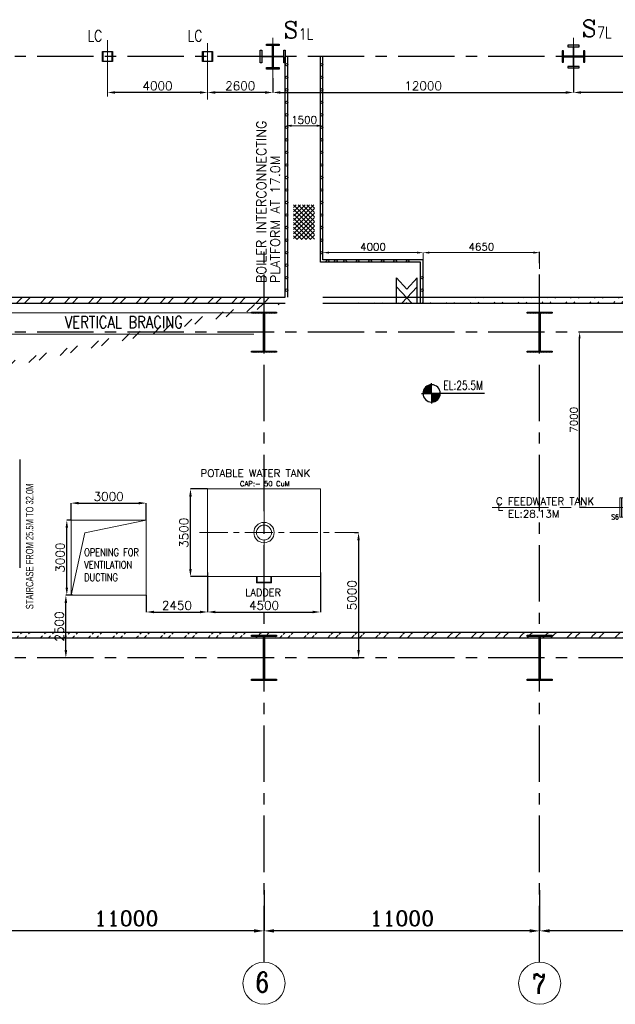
# Model space of a CAD drawing. Header units: inches. Extents: x 0 to 1544102, y -487208 to 23144100.
# Tile 38 of 256: x 73846 to 97615, y -206411 to -167109. Entities that reach past the tile are written whole.
import ezdxf

# ---------------------------------------------------------------- set-up
doc = ezdxf.new("R2010")
doc.units = ezdxf.units.IN
doc.header["$LTSCALE"] = 1800
doc.header["$MEASUREMENT"] = 0
for name, pattern in [('CENTER', [2, 1.25, -0.25, 0.25, -0.25]), ('DASHED', [0.75, 0.5, -0.25]), ('HIDDEN', [0.375, 0.25, -0.125]), ('HIDDEN2', [0.1875, 0.125, -0.0625])]:
    doc.linetypes.add(name, pattern=pattern)
doc.layers.get('0').update_dxf_attribs({"color": 253, "lineweight": 9})
for name, color, linetype in [('1_01_STEEL_TIER1', 7, 'Continuous'), ('BRACING', 1, 'HIDDEN'), ('COL', 1, 'Continuous'), ('GRID', 251, 'CENTER'), ('STEEL', 231, 'Continuous'), ('TEXT', 3, 'Continuous'), ('WALL', 6, 'Continuous')]:
    doc.layers.add(name, color=color, linetype=linetype)
for name, color, linetype, lineweight in [('CEN', 2, 'CENTER', 15), ('DIM', 4, 'Continuous', 18), ('EQUIP', 8, 'HIDDEN', 9)]:
    doc.layers.add(name, color=color, linetype=linetype, lineweight=lineweight)
doc.styles.add('C4', font='COMPLEX', dxfattribs={"width": 0.75, "height": 625})
doc.styles.add('COMPLEX', font='complex')
doc.styles.add('HTX11', font='O8111901')
doc.styles.add('ROMANC', font='ROMANC.SHX')
doc.styles.add('ROMANS', font='romans.shx')
doc.styles.add('S3', font='simplex.shx', dxfattribs={"width": 0.75, "height": 320})
doc.styles.add('SIMPLEX', font='SIMPLEX.SHX')
doc.styles.get("Standard").update_dxf_attribs({"font": 'arial.ttf'})
doc.linetypes.add('FENCELINE1', pattern='A,0.25,-0.1,[133,ltypeshp.shx,S=0.1,R=0,X=-0.1,Y=0],-0.1,1', length=1.45)
doc.dimstyles.new('K2', dxfattribs={"dimtxt": 600, "dimasz": 400, "dimexe": 200, "dimexo": 200, "dimgap": 200, "dimtad": 1, "dimdec": 0, "dimzin": 0, "dimdsep": 46, "dimtxsty": 'ROMANC', "dimcen": 0.09, "dimclrd": 256, "dimclrt": 4, "dimadec": 0, "dimazin": 0, "dimtfac": 1, "dimtdec": 0, "dimtofl": 0, "dimtmove": 1, "dimatfit": 3, "dimfxl": 0.18, "dimtolj": 1, "dimtzin": 0, "dimarcsym": 0})
doc.dimstyles.new('STANDARD1', dxfattribs={"dimtxt": 300, "dimasz": 250, "dimexe": 0, "dimexo": 0, "dimgap": 80, "dimtad": 1, "dimdec": 0, "dimzin": 0, "dimdsep": 46, "dimtxsty": 'ROMANS', "dimcen": 0, "dimclrd": 4, "dimclre": 4, "dimclrt": 7, "dimadec": 0, "dimazin": 0, "dimtfac": 0.09, "dimtdec": 0, "dimtix": 1, "dimtofl": 0, "dimtmove": 0, "dimatfit": 3, "dimfxl": 1, "dimtolj": 1, "dimtzin": 0, "dimarcsym": 0})
doc.dimstyles.new('USER175', dxfattribs={"dimscale": 175, "dimtxt": 2, "dimasz": 1.75, "dimexe": 0, "dimexo": 0, "dimgap": 0.5, "dimtad": 1, "dimdec": 0, "dimzin": 0, "dimdsep": 46, "dimtxsty": 'ROMANS', "dimcen": 0, "dimclrd": 4, "dimclre": 4, "dimclrt": 4, "dimadec": 0, "dimazin": 0, "dimtfac": 0.09, "dimtdec": 0, "dimtix": 1, "dimtofl": 0, "dimtmove": 0, "dimatfit": 3, "dimfxl": 1, "dimtolj": 1, "dimtzin": 0, "dimarcsym": 0})
pattern_1 = [(45, (-320647.8, -240592.44), (-477.2971, 477.2971), []), (45, (-320329.6, -240592.44), (-477.2971, 477.2971), [])]

# ---------------------------------------------------------------- blocks, each defined once
blk = doc.blocks.new('*D283')
at = {"layer": 'DIM', "color": 0, "lineweight": -2, "transparency": 16777216}
for p, q in [((94596, -201856), (94596, -203481)), ((105596, -203000), (105596, -203481))]:
    blk.add_line(p, q, dxfattribs=at)
at = {"layer": 'DIM', "lineweight": -2, "transparency": 16777216}
blk.add_line((105196, -203481), (94996, -203481), dxfattribs=at)
at = {"layer": 'DIM', "transparency": 16777216}
for points in [[(94996, -203415), (94996, -203548), (94596, -203481)], [(105196, -203415), (105196, -203548), (105596, -203481)]]:
    blk.add_solid(points, dxfattribs=at)
at = {"layer": 'DIM', "color": 4, "transparency": 16777216, "insert": (100096, -202981), "char_height": 600, "attachment_point": 5, "style": 'ROMANC'}
blk.add_mtext('\\A1;11000', dxfattribs=at)
blk = doc.blocks.new('*D284')
at = {"layer": 'DIM', "color": 0, "lineweight": -2, "transparency": 16777216}
for p, q in [((83596, -201856), (83596, -203481)), ((94596, -203000), (94596, -203481))]:
    blk.add_line(p, q, dxfattribs=at)
at = {"layer": 'DIM', "lineweight": -2, "transparency": 16777216}
blk.add_line((94196, -203481), (83996, -203481), dxfattribs=at)
at = {"layer": 'DIM', "transparency": 16777216}
for points in [[(83996, -203415), (83996, -203548), (83596, -203481)], [(94196, -203415), (94196, -203548), (94596, -203481)]]:
    blk.add_solid(points, dxfattribs=at)
at = {"layer": 'DIM', "color": 4, "transparency": 16777216, "insert": (89096, -202981), "char_height": 600, "attachment_point": 5, "style": 'ROMANC'}
blk.add_mtext('\\A1;11000', dxfattribs=at)
blk = doc.blocks.new('*D288')
at = {"layer": 'DIM', "color": 0, "lineweight": -2, "transparency": 16777216}
for p, q in [((72596, -201856), (72596, -203481)), ((83596, -203000), (83596, -203481))]:
    blk.add_line(p, q, dxfattribs=at)
at = {"layer": 'DIM', "lineweight": -2, "transparency": 16777216}
blk.add_line((83196, -203481), (72996, -203481), dxfattribs=at)
at = {"layer": 'DIM', "transparency": 16777216}
for points in [[(72996, -203415), (72996, -203548), (72596, -203481)], [(83196, -203415), (83196, -203548), (83596, -203481)]]:
    blk.add_solid(points, dxfattribs=at)
at = {"layer": 'DIM', "color": 4, "transparency": 16777216, "insert": (78096, -202981), "char_height": 600, "attachment_point": 5, "style": 'ROMANC'}
blk.add_mtext('\\A1;11000', dxfattribs=at)
blk = doc.blocks.new('C-ROW COLUMN')
at = {"layer": 'COL'}
h = blk.add_hatch(dxfattribs=at)
h.set_pattern_fill('ANSI31', color=256, scale=200, style=0)
h.set_pattern_definition([(45, (-1315.907, -6.545), (-17.6776695, 17.6776695), [])])
h.paths.add_polyline_path([(77950, 120865), (76960, 120865), (76960, 120820), (77950, 120820)])
h.paths.add_polyline_path([(77478, 120820), (77433, 120820), (77433, 119310), (77478, 119310)])
h.paths.add_polyline_path([(77950, 119310), (76960, 119310), (76960, 119265), (77950, 119265)])
at = {"layer": 'CEN'}
for p, q in [((77455, 119265), (77455, 120865)), ((77264, 120065), (77647, 120065))]:
    blk.add_line(p, q, dxfattribs=at)
at = {"layer": 'COL'}
for points in [[(76960, 120865), (77950, 120865), (77950, 120820), (76960, 120820)], [(77433, 120820), (77478, 120820), (77478, 119310), (77433, 119310)], [(76960, 119310), (77950, 119310), (77950, 119265), (76960, 119265)]]:
    blk.add_lwpolyline(points, close=True, dxfattribs=at)
blk = doc.blocks.new('B-ROW COLUMN')
at = {"layer": 'COL'}
h = blk.add_hatch(dxfattribs=at)
h.set_pattern_fill('ANSI31', color=256, scale=200, style=0)
h.set_pattern_definition([(45, (155648.048, 63141.767), (-17.67767, 17.67767), [])])
h.paths.add_polyline_path([(171095, 85178), (172085, 85178), (172085, 85128), (171095, 85128)])
h.paths.add_polyline_path([(171574, 86878), (171606, 86878), (171606, 85178), (171574, 85178)])
h.paths.add_polyline_path([(171095, 86928), (172085, 86928), (172085, 86878), (171095, 86878)])
blk.add_line((171590, 85128), (171590, 86928))
at = {"layer": 'CEN'}
for p, q in [((171590, 85128), (171590, 86928)), ((171399, 86028), (171782, 86028))]:
    blk.add_line(p, q, dxfattribs=at)
at = {"layer": 'COL'}
for points in [[(171095, 86928), (172085, 86928), (172085, 86878), (171095, 86878)], [(171574, 86878), (171606, 86878), (171606, 85178), (171574, 85178)], [(171095, 85178), (172085, 85178), (172085, 85128), (171095, 85128)]]:
    blk.add_lwpolyline(points, close=True, dxfattribs=at)
blk = doc.blocks.new('*D522')
at = {"layer": 'DIM', "color": 4, "lineweight": -2, "transparency": 16777216}
for p, q in [((96706, -179581), (96191, -179581)), ((96191, -186331), (96191, -179831)), ((96447, -186581), (96191, -186581))]:
    blk.add_line(p, q, dxfattribs=at)
at = {"layer": 'DIM', "color": 4, "transparency": 16777216}
for points in [[(96149, -179831), (96232, -179831), (96191, -179581)], [(96149, -186331), (96232, -186331), (96191, -186581)]]:
    blk.add_solid(points, dxfattribs=at)
at = {"layer": 'DIM', "color": 7, "transparency": 16777216, "insert": (95961, -183081), "char_height": 300, "attachment_point": 5, "rotation": 90, "style": 'ROMANS'}
blk.add_mtext('\\A1;7000', dxfattribs=at)
blk = doc.blocks.new('*X15')
at = {"color": 0}
for p, q in [((36102, 29300), (36330, 29300)), ((36115, 29325), (36330, 29325)), ((36132, 29350), (36330, 29350)), ((36154, 29375), (36330, 29375)), ((36183, 29400), (36330, 29400)), ((36226, 29425), (36330, 29425)), ((36080, 29200), (36330, 29200)), ((36081, 29225), (36330, 29225)), ((36085, 29250), (36330, 29250)), ((36092, 29275), (36330, 29275))]:
    blk.add_line(p, q, dxfattribs=at)
blk = doc.blocks.new('LL')
for p, q in [((-711, 0), (-711, 423)), ((-1136, 0), (-711, 0)), ((1493, 0), (-711, 0)), ((-711, 0), (-711, -418))]:
    blk.add_line(p, q)
for start, end in [(90, 180), (180, 270), (0, 90), (270, 0)]:
    blk.add_arc((-711, 0), 360, start, end)
at = {"xscale": 1.439999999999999, "yscale": 1.439999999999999, "zscale": 1.439999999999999}
blk.add_blockref('*X15', (-53026, -42044), dxfattribs=at)
at = {"xscale": 1.439999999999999, "yscale": 1.439999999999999, "zscale": 1.439999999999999, "rotation": 180}
blk.add_blockref('*X15', (51604, 42044), dxfattribs=at)
at = {"flags": 4}
blk.add_attdef('LEVEL', (-222, 154), '', height=432, dxfattribs=at)
blk = doc.blocks.new('*D27')
at = {"layer": 'DIM', "color": 4, "lineweight": -2, "transparency": 16777216}
for p, q in [((-1100, 6979), (-1100, 7079)), ((150, 7079), (-850, 7079)), ((400, 6979), (400, 7079))]:
    blk.add_line(p, q, dxfattribs=at)
at = {"layer": 'DIM', "color": 4, "transparency": 16777216}
for points in [[(-850, 7121), (-850, 7037), (-1100, 7079)], [(150, 7121), (150, 7037), (400, 7079)]]:
    blk.add_solid(points, dxfattribs=at)
at = {"layer": 'DIM', "color": 4, "transparency": 16777216, "insert": (-350, 7309), "char_height": 300, "attachment_point": 5, "style": 'ROMANS'}
blk.add_mtext('\\A1;1500', dxfattribs=at)
blk = doc.blocks.new('*D28')
at = {"layer": 'DIM', "color": 4, "lineweight": -2, "transparency": 16777216}
for p, q in [((400, 1828), (400, 2014)), ((650, 2014), (4150, 2014)), ((4400, 1730), (4400, 2014))]:
    blk.add_line(p, q, dxfattribs=at)
at = {"layer": 'DIM', "color": 4, "transparency": 16777216}
for points in [[(650, 2056), (650, 1973), (400, 2014)], [(4150, 2056), (4150, 1973), (4400, 2014)]]:
    blk.add_solid(points, dxfattribs=at)
at = {"layer": 'DIM', "color": 4, "transparency": 16777216, "insert": (2400, 2244), "char_height": 300, "attachment_point": 5, "style": 'ROMANS'}
blk.add_mtext('\\A1;4000', dxfattribs=at)
blk = doc.blocks.new('*D26')
at = {"layer": 'DIM', "color": 4, "lineweight": -2, "transparency": 16777216}
for p, q in [((4400, 1330), (4400, 2014)), ((4650, 2014), (8800, 2014)), ((9050, 1365), (9050, 2014))]:
    blk.add_line(p, q, dxfattribs=at)
at = {"layer": 'DIM', "color": 4, "transparency": 16777216}
for points in [[(4650, 2056), (4650, 1973), (4400, 2014)], [(8800, 2056), (8800, 1973), (9050, 2014)]]:
    blk.add_solid(points, dxfattribs=at)
at = {"layer": 'DIM', "color": 4, "transparency": 16777216, "insert": (6725, 2244), "char_height": 300, "attachment_point": 5, "style": 'ROMANS'}
blk.add_mtext('\\A1;4650', dxfattribs=at)
blk = doc.blocks.new('*D353')
at = {"layer": 'DIM', "color": 4, "lineweight": -2, "transparency": 16777216}
blk.add_line((83640, -170014), (81652, -170014), dxfattribs=at)
at = {"layer": 'DIM', "color": 4, "transparency": 16777216}
for points in [[(81652, -169963), (81652, -170065), (81346, -170014)], [(83640, -169963), (83640, -170065), (83946, -170014)]]:
    blk.add_solid(points, dxfattribs=at)
at = {"layer": 'DIM', "color": 4, "transparency": 16777216, "insert": (82646, -169752), "char_height": 350, "attachment_point": 5, "style": 'ROMANS'}
blk.add_mtext('\\A1;2600', dxfattribs=at)
blk = doc.blocks.new('*D354')
at = {"layer": 'DIM', "color": 4, "lineweight": -2, "transparency": 16777216}
blk.add_line((81040, -170014), (77652, -170014), dxfattribs=at)
at = {"layer": 'DIM', "color": 4, "transparency": 16777216}
for points in [[(77652, -169963), (77652, -170065), (77346, -170014)], [(81040, -169963), (81040, -170065), (81346, -170014)]]:
    blk.add_solid(points, dxfattribs=at)
at = {"layer": 'DIM', "color": 4, "transparency": 16777216, "insert": (79346, -169752), "char_height": 350, "attachment_point": 5, "style": 'ROMANS'}
blk.add_mtext('\\A1;4000', dxfattribs=at)
blk = doc.blocks.new('*D356')
at = {"layer": 'DIM', "color": 4, "lineweight": -2, "transparency": 16777216}
for p, q in [((95946, -168496), (95946, -170014)), ((105746, -169264), (105746, -170014)), ((105440, -170014), (96252, -170014))]:
    blk.add_line(p, q, dxfattribs=at)
at = {"layer": 'DIM', "color": 4, "transparency": 16777216}
for points in [[(96252, -169963), (96252, -170065), (95946, -170014)], [(105440, -169963), (105440, -170065), (105746, -170014)]]:
    blk.add_solid(points, dxfattribs=at)
at = {"layer": 'DIM', "color": 4, "transparency": 16777216, "insert": (100846, -169752), "char_height": 350, "attachment_point": 5, "style": 'ROMANS'}
blk.add_mtext('\\A1;9800', dxfattribs=at)
blk = doc.blocks.new('*D357')
at = {"layer": 'DIM', "color": 4, "lineweight": -2, "transparency": 16777216}
for p, q in [((95946, -168496), (95946, -170014)), ((83946, -169437), (83946, -170014)), ((84252, -170014), (95640, -170014))]:
    blk.add_line(p, q, dxfattribs=at)
at = {"layer": 'DIM', "color": 4, "transparency": 16777216}
for points in [[(84252, -169963), (84252, -170065), (83946, -170014)], [(95640, -169963), (95640, -170065), (95946, -170014)]]:
    blk.add_solid(points, dxfattribs=at)
at = {"layer": 'DIM', "color": 4, "transparency": 16777216, "insert": (89946, -169752), "char_height": 350, "attachment_point": 5, "style": 'ROMANS'}
blk.add_mtext('\\A1;12000', dxfattribs=at)
blk = doc.blocks.new('*D534')
at = {"layer": 'DIM', "color": 4, "lineweight": -2, "transparency": 16777216}
for p, q in [((87202, -187581), (87369, -187581)), ((87369, -187888), (87369, -192275)), ((87111, -192581), (87369, -192581))]:
    blk.add_line(p, q, dxfattribs=at)
at = {"layer": 'DIM', "color": 4, "transparency": 16777216}
for points in [[(87318, -187888), (87420, -187888), (87369, -187581)], [(87318, -192275), (87420, -192275), (87369, -192581)]]:
    blk.add_solid(points, dxfattribs=at)
at = {"layer": 'DIM', "color": 4, "transparency": 16777216, "insert": (87106, -190081), "char_height": 350, "attachment_point": 5, "rotation": 90, "style": 'ROMANS'}
blk.add_mtext('\\A1;5000', dxfattribs=at)
blk = doc.blocks.new('*D535')
at = {"layer": 'DIM', "color": 4, "lineweight": -2, "transparency": 16777216}
for p, q in [((81346, -185841), (80661, -185841)), ((80661, -189035), (80661, -186148)), ((81346, -189341), (80661, -189341))]:
    blk.add_line(p, q, dxfattribs=at)
at = {"layer": 'DIM', "color": 4, "transparency": 16777216}
for points in [[(80609, -186148), (80712, -186148), (80661, -185841)], [(80609, -189035), (80712, -189035), (80661, -189341)]]:
    blk.add_solid(points, dxfattribs=at)
at = {"layer": 'DIM', "color": 4, "transparency": 16777216, "insert": (80398, -187591), "char_height": 350, "attachment_point": 5, "rotation": 90, "style": 'ROMANS'}
blk.add_mtext('\\A1;3500', dxfattribs=at)
blk = doc.blocks.new('*D536')
at = {"layer": 'DIM', "color": 4, "lineweight": -2, "transparency": 16777216}
for p, q in [((81346, -189177), (81346, -190752)), ((85846, -189177), (85846, -190752)), ((81652, -190752), (85540, -190752))]:
    blk.add_line(p, q, dxfattribs=at)
at = {"layer": 'DIM', "color": 4, "transparency": 16777216}
for points in [[(81652, -190701), (81652, -190803), (81346, -190752)], [(85540, -190701), (85540, -190803), (85846, -190752)]]:
    blk.add_solid(points, dxfattribs=at)
at = {"layer": 'DIM', "color": 4, "transparency": 16777216, "insert": (83596, -190489), "char_height": 350, "attachment_point": 5, "style": 'ROMANS'}
blk.add_mtext('\\A1;4500', dxfattribs=at)
blk = doc.blocks.new('*D541')
at = {"layer": 'DIM', "color": 4, "lineweight": -2, "transparency": 16777216}
for p, q in [((75896, -187081), (75896, -186405)), ((76202, -186405), (78590, -186405)), ((78896, -187081), (78896, -186405))]:
    blk.add_line(p, q, dxfattribs=at)
at = {"layer": 'DIM', "color": 4, "transparency": 16777216}
for points in [[(76202, -186354), (76202, -186456), (75896, -186405)], [(78590, -186354), (78590, -186456), (78896, -186405)]]:
    blk.add_solid(points, dxfattribs=at)
at = {"layer": 'DIM', "color": 4, "transparency": 16777216, "insert": (77396, -186143), "char_height": 350, "attachment_point": 5, "style": 'ROMANS'}
blk.add_mtext('\\A1;3000', dxfattribs=at)
blk = doc.blocks.new('*D542')
at = {"layer": 'DIM', "color": 4, "lineweight": -2, "transparency": 16777216}
for p, q in [((75896, -187081), (75726, -187081)), ((75726, -189775), (75726, -187387)), ((75896, -190081), (75726, -190081))]:
    blk.add_line(p, q, dxfattribs=at)
at = {"layer": 'DIM', "color": 4, "transparency": 16777216}
for points in [[(75675, -187387), (75777, -187387), (75726, -187081)], [(75675, -189775), (75777, -189775), (75726, -190081)]]:
    blk.add_solid(points, dxfattribs=at)
at = {"layer": 'DIM', "color": 4, "transparency": 16777216, "insert": (75464, -188581), "char_height": 350, "attachment_point": 5, "rotation": 90, "style": 'ROMANS'}
blk.add_mtext('\\A1;3000', dxfattribs=at)
blk = doc.blocks.new('*D543')
at = {"layer": 'DIM', "color": 4, "lineweight": -2, "transparency": 16777216}
for p, q in [((75968, -190081), (75689, -190081)), ((75689, -192275), (75689, -190387)), ((75968, -192581), (75689, -192581))]:
    blk.add_line(p, q, dxfattribs=at)
at = {"layer": 'DIM', "color": 4, "transparency": 16777216}
for points in [[(75638, -190387), (75740, -190387), (75689, -190081)], [(75638, -192275), (75740, -192275), (75689, -192581)]]:
    blk.add_solid(points, dxfattribs=at)
at = {"layer": 'DIM', "color": 4, "transparency": 16777216, "insert": (75427, -191331), "char_height": 350, "attachment_point": 5, "rotation": 90, "style": 'ROMANS'}
blk.add_mtext('\\A1;2500', dxfattribs=at)
blk = doc.blocks.new('*D394')
at = {"layer": 'DIM', "color": 4, "lineweight": -2, "transparency": 16777216}
for p, q in [((78896, -190081), (78896, -190752)), ((81346, -190090), (81346, -190752)), ((79202, -190752), (81040, -190752))]:
    blk.add_line(p, q, dxfattribs=at)
at = {"layer": 'DIM', "color": 4, "transparency": 16777216}
for points in [[(79202, -190701), (79202, -190803), (78896, -190752)], [(81040, -190701), (81040, -190803), (81346, -190752)]]:
    blk.add_solid(points, dxfattribs=at)
at = {"layer": 'DIM', "color": 4, "transparency": 16777216, "insert": (80121, -190489), "char_height": 350, "attachment_point": 5, "style": 'ROMANS'}
blk.add_mtext('\\A1;2450', dxfattribs=at)
blk = doc.blocks.new('DEAERATOR')
at = {"layer": 'WALL'}
h = blk.add_hatch(dxfattribs=at)
h.set_pattern_fill('ANSI31', color=8, scale=500, angle=180, style=0)
h.set_pattern_definition([(225, (-436743.775, -43527.626), (44.194174, -44.194174), [])])
h.paths.add_polyline_path([(-5735, 2643), (-6115, 2643), (-6115, 2293), (-5735, 2293)])
h.paths.add_polyline_path([(-5843, 2343), (-6007, 2343), (-6007, 2593), (-5843, 2593)], flags=16)
h = blk.add_hatch(dxfattribs=at)
h.set_pattern_fill('ANSI31', color=8, scale=500, angle=180, style=0)
h.set_pattern_definition([(225, (-431118.775, -43527.626), (44.194174, -44.194174), [])])
h.paths.add_polyline_path([(-110, 2643), (-490, 2643), (-490, 2293), (-110, 2293)])
h.paths.add_polyline_path([(-218, 2343), (-382, 2343), (-382, 2593), (-218, 2593)], flags=16)
h = blk.add_hatch(dxfattribs=at)
h.set_pattern_fill('ANSI31', color=8, scale=500, angle=180, style=0)
h.set_pattern_definition([(225, (-425653.775, -43527.626), (44.194174, -44.194174), [])])
h.paths.add_polyline_path([(5355, 2643), (4975, 2643), (4975, 2293), (5355, 2293)])
h.paths.add_polyline_path([(5247, 2343), (5083, 2343), (5083, 2593), (5247, 2593)], flags=16)
for p, q in [((3338, 1750), (3338, 1532)), ((3662, 1750), (3338, 1750)), ((3500, 1854), (3500, 1329)), ((3662, 1750), (3662, 1532))]:
    blk.add_line(p, q)
for centre, radius in [((-16500, 0), 136), ((-16500, 0), 124), ((-16100, 0), 121), ((-16100, 0), 84), ((-15100, 0), 136), ((-15100, 0), 124), ((-14300, 0), 136), ((-14300, 0), 124), ((-13500, 0), 121), ((-13500, 0), 84), ((-12500, 0), 121), ((-12500, 0), 84), ((-4900, 0), 121), ((-4900, 0), 84), ((-1500, 0), 203), ((-1500, 0), 189), ((1500, 0), 203), ((1500, 0), 189), ((4900, 0), 121), ((4900, 0), 84), ((12500, 0), 121), ((12500, 0), 84), ((13500, 0), 121), ((13500, 0), 84), ((15000, 0), 136), ((15000, 0), 124), ((15500, 0), 121), ((15500, 0), 84)]:
    blk.add_circle(centre, radius)
at = {"linetype": 'HIDDEN2'}
for centre, radius in [((-16200, 0), 280), ((-16200, 0), 266), ((-11550, 0), 280), ((-11550, 0), 266), ((1050, 0), 280), ((1050, 0), 266)]:
    blk.add_circle(centre, radius, dxfattribs=at)
at = {"linetype": 'HIDDEN2', "ltscale": 0.5}
for radius in [162, 149]:
    blk.add_circle((-3700, 0), radius, dxfattribs=at)
at = {"layer": 'CEN'}
for p, q in [((0, 2558), (0, -2511)), ((5693, 820), (6298, 820)), ((18482, 500), (17496, 500)), ((-23396, 0), (18548, 0)), ((18130, -500), (17629, -500)), ((5693, -820), (6298, -820))]:
    blk.add_line(p, q, dxfattribs=at)
at = {"layer": 'COL', "linetype": 'DASHED'}
for p, q in [((-7257, 3981), (-7257, 3531)), ((-6007, 3981), (-6007, 3531)), ((-7497, 3756), (-7017, 3756)), ((-6247, 3756), (-5767, 3756)), ((-7497, 2468), (-7017, 2468)), ((-7257, 2693), (-7257, 2243)), ((-7497, -2336), (-7017, -2336)), ((-7257, -2111), (-7257, -2561))]:
    blk.add_line(p, q, dxfattribs=at)
at = {"layer": 'COL'}
for p, q in [((-10400, -2400), (-10600, -2600)), ((-10600, -2400), (-10400, -2600)), ((100, -2400), (-100, -2600)), ((-100, -2400), (100, -2600))]:
    blk.add_line(p, q, dxfattribs=at)
at = {"layer": 'COL', "linetype": 'DASHED'}
for points in [[(-7067, 3581), (-7447, 3581), (-7447, 3931), (-7067, 3931)], [(-5817, 3581), (-6197, 3581), (-6197, 3931), (-5817, 3931)], [(-7175, 3631), (-7339, 3631), (-7339, 3881), (-7175, 3881)], [(-5925, 3631), (-6089, 3631), (-6089, 3881), (-5925, 3881)], [(-3462, 3641), (-3692, 3641), (-3692, 3871), (-3462, 3871)], [(-2587, 3641), (-2817, 3641), (-2817, 3871), (-2587, 3871)], [(835, 3641), (605, 3641), (605, 3871), (835, 3871)], [(-7067, 2293), (-7447, 2293), (-7447, 2643), (-7067, 2643)], [(-7175, 2343), (-7339, 2343), (-7339, 2593), (-7175, 2593)], [(-5735, 2293), (-6115, 2293), (-6115, 2643), (-5735, 2643)], [(-5843, 2343), (-6007, 2343), (-6007, 2593), (-5843, 2593)], [(-3462, 2441), (-3692, 2441), (-3692, 2671), (-3462, 2671)], [(-2587, 2441), (-2817, 2441), (-2817, 2671), (-2587, 2671)], [(-110, 2293), (-490, 2293), (-490, 2643), (-110, 2643)], [(-218, 2343), (-382, 2343), (-382, 2593), (-218, 2593)], [(835, 2441), (605, 2441), (605, 2671), (835, 2671)], [(5355, 2293), (4975, 2293), (4975, 2643), (5355, 2643)], [(5247, 2343), (5083, 2343), (5083, 2593), (5247, 2593)], [(-7067, -2511), (-7447, -2511), (-7447, -2161), (-7067, -2161)], [(-7175, -2461), (-7339, -2461), (-7339, -2211), (-7175, -2211)]]:
    blk.add_lwpolyline(points, close=True, dxfattribs=at)
at = {"layer": 'COL', "const_width": 10}
for points in [[(-10600, -2600), (-10400, -2600), (-10400, -2400), (-10600, -2400)], [(-100, -2600), (100, -2600), (100, -2400), (-100, -2400)]]:
    blk.add_lwpolyline(points, close=True, dxfattribs=at)
at = {"layer": 'EQUIP'}
for p, q in [((-15634, 2400), (-15366, 2400)), ((15866, 2400), (16134, 2400)), ((-16895, 2028), (16895, 2028)), ((-16895, 2028), (-16895, -2028)), ((-15530, 0), (-15530, 2322)), ((-15470, 0), (-15470, 2322)), ((15970, 0), (15970, 2322)), ((16030, 0), (16030, 2322)), ((16895, 2028), (16895, -2028)), ((-5165, 1532), (5165, 1532)), ((-5165, -1532), (-5165, 1532)), ((5165, -1532), (5165, 1532)), ((5165, -1532), (5165, 1532)), ((5753, 982), (6150, 982)), ((6150, 982), (6150, 658)), ((5857, 658), (6150, 658)), ((5892, 482), (6265, 482)), ((6265, 482), (6265, -482)), ((17896, -322), (18045, -322)), ((18045, -322), (18045, -678)), ((5857, -658), (6150, -658)), ((5892, -482), (6265, -482)), ((6150, -658), (6150, -982)), ((17851, -678), (18045, -678)), ((5753, -982), (6150, -982)), ((-5165, -1532), (5165, -1532)), ((-16895, -2028), (16895, -2028))]:
    blk.add_line(p, q, dxfattribs=at)
at = {"layer": 'EQUIP', "linetype": 'DASHED'}
for p, q in [((18166, 888), (18166, 112)), ((18166, 888), (18230, 888)), ((18230, 888), (18230, 112)), ((18294, 888), (18230, 888)), ((18294, 888), (18294, 112)), ((17836, 754), (18166, 754)), ((-18294, 388), (-18294, -388)), ((-18294, 388), (-18230, 388)), ((-18230, 388), (-18230, -388)), ((-18166, 388), (-18230, 388)), ((-18166, 388), (-18166, -388)), ((-17898, 254), (-18166, 254)), ((-6369, 388), (-6369, -388)), ((-6369, 388), (-6305, 388)), ((-6305, 388), (-6305, -388)), ((-6241, 388), (-6305, 388)), ((-6241, 388), (-6241, -388)), ((-5920, 254), (-6241, 254)), ((17898, 246), (18166, 246)), ((18230, 112), (18166, 112)), ((18230, 112), (18294, 112)), ((-18230, -388), (-18294, -388)), ((-18230, -388), (-18166, -388)), ((-17898, -254), (-18166, -254)), ((-6305, -388), (-6369, -388)), ((-6305, -388), (-6241, -388)), ((-5920, -254), (-6241, -254))]:
    blk.add_line(p, q, dxfattribs=at)
at = {"layer": 'EQUIP'}
for centre, radius in [((-15500, 2400), 84), ((16000, 2400), 84), ((-15500, 0), 30), ((16000, 0), 30)]:
    blk.add_circle(centre, radius, dxfattribs=at)
for centre, major_axis in [((-16895, 0), (0, -2028)), ((5165, 0), (0, 1532))]:
    blk.add_ellipse(centre, major_axis=major_axis, ratio=0.5, start_param=3.141593, end_param=6.283185, dxfattribs=at)
at = {"layer": 'EQUIP', "extrusion": (0, 0, -1)}
for centre, major_axis in [((16895, 0), (0, -2028)), ((-5165, 0), (0, 1532))]:
    blk.add_ellipse(centre, major_axis=major_axis, ratio=0.5, start_param=3.141593, end_param=6.283185, dxfattribs=at)
at = {"layer": 'STEEL'}
for p, q in [((-5757, 2556), (-5757, 3756)), ((-5507, 2556), (-5507, 3756)), ((-5257, 2556), (-5257, 3756)), ((-5007, 2556), (-5007, 3756)), ((-4757, 2556), (-4757, 3756)), ((-4507, 2556), (-4507, 3756)), ((-4257, 2556), (-4257, 3756)), ((-4007, 2556), (-4007, 3756)), ((-3757, 2556), (-3757, 3756)), ((-3577, 2671), (-3577, 3756)), ((-2702, 2671), (-2702, 3756)), ((-2452, 2556), (-2452, 3756)), ((-2202, 2556), (-2202, 3756)), ((-1952, 2556), (-1952, 3756)), ((-1702, 2556), (-1702, 3756)), ((-1452, 2556), (-1452, 3756)), ((-1202, 2556), (-1202, 3756)), ((-952, 2556), (-952, 3756)), ((-702, 2556), (-702, 3756)), ((-452, 2556), (-452, 3756)), ((-202, 2556), (-202, 3756)), ((48, 2556), (48, 3756)), ((298, 2556), (298, 3756)), ((548, 2556), (548, 3756)), ((720, 2556), (720, 3756)), ((-10600, -4720), (-10600, -2500)), ((-10500, -2500), (-10600, -2500)), ((0, -2500), (100, -2500)), ((100, -4720), (100, -2500))]:
    blk.add_line(p, q, dxfattribs=at)
at = {"layer": 'STEEL', "const_width": 25}
for points in [[(-6007, -2336), (-7257, -2336), (-7257, 3756), (-6007, 3756)], [(0, -5100), (-10500, -5100), (-10500, -2500), (0, -2500)]]:
    blk.add_lwpolyline(points, close=True, dxfattribs=at)
at = {"layer": 'STEEL'}
for points, const_width in [([(720, 3756), (-6007, 3756)], 25), ([(-7257, 2556), (720, 2556)], 25), ([(-5925, 2468), (-5925, 1018), (5165, 1018), (5165, 2468), (-7257, 2468)], 25), ([(-4295, 2468), (-4295, 1018)], 50), ([(-2785, 2468), (-2785, 1018)], 50)]:
    blk.add_lwpolyline(points, dxfattribs=dict(at, const_width=const_width))
blk.add_lwpolyline([(-6764, -2336), (-6108, -2336), (-6108, -2467), (-6764, -2467)], close=True, dxfattribs=at)
at = {"layer": 'STEEL', "const_width": 50}
for points in [[(-10575, -2768, 1), (-10525, -2768, 1)], [(75, -2768, -1), (25, -2768, -1)], [(-10575, -3268, 1), (-10525, -3268, 1)], [(75, -3268, -1), (25, -3268, -1)], [(-10575, -3768, 1), (-10525, -3768, 1)], [(75, -3768, -1), (25, -3768, -1)], [(-10575, -4268, 1), (-10525, -4268, 1)], [(75, -4268, -1), (25, -4268, -1)]]:
    blk.add_lwpolyline(points, format="xyb", close=True, dxfattribs=at)
at = {"layer": 'TEXT'}
for s, style, p in [('C FEEDWATER TANK ', 'COMPLEX', (-23244, 100)), ('L', 'COMPLEX', (-23181, -125)), ('EL:28.13M', 'SIMPLEX', (-22762, -400)), ('LADDER', 'SIMPLEX', (-8966, -3008))]:
    blk.add_text(s, height=300, dxfattribs=dict(at, style=style)).set_placement(p)
for s, height, style, width, p in [('C DEAERATOR ', 300, 'COMPLEX', 0.8, (1709, 100)), ('L', 300, 'COMPLEX', 0.8, (1762, -125)), ('S6', 200, 'ROMANS', 0.75, (-18642, -479)), ('EL:32.23M', 300, 'SIMPLEX', 0.8, (2268, -400)), ('H5', 200, 'ROMANS', 0.75, (-6537, -668))]:
    blk.add_text(s, height=height, dxfattribs=dict(at, style=style, width=width)).set_placement(p)
at = {"layer": 'DIM'}
blk.add_leader([(-6436, -2467), (-6899, -2954), (-7261, -2954)], dimstyle='STANDARD1', dxfattribs=at)
blk = doc.blocks.new('BOILER INTERCONNECTING PLATFORM')
at = {"layer": 'STEEL'}
h = blk.add_hatch(dxfattribs=at)
h.set_pattern_fill('ANSI37', color=256, scale=1000, style=0)
h.set_pattern_definition([(45, (-56593.15, -116391.05), (-88.38835, 88.38835), []), (135, (-56593.15, -116391.05), (-88.38835, -88.38835), [])])
h.paths.add_polyline_path([(-767.8, 3921.9), (67.8, 3921.9), (67.8, 2538.1), (-767.8, 2538.1)])
for p, q in [((-1100, 230), (-1100, 9840)), ((-1000, 230), (-1000, 9840)), ((300, 1630), (300, 9840)), ((400, 1730), (400, 9840)), ((4300, 1630), (300, 1630)), ((4400, 1730), (400, 1730)), ((4300, 0), (4300, 1630)), ((4400, 0), (4400, 1730)), ((3340, 117.5), (3340, 1002.5)), ((3340, 1002.5), (3750, 555.6)), ((4160, 1002.5), (3750, 555.6)), ((4160, 117.5), (4160, 1002.5)), ((3340, 2.5), (3340, 655.2)), ((3340, 655.2), (3955, 2.5)), ((4160, 655.2), (3545, 2.5)), ((4160, 2.5), (4160, 655.2))]:
    blk.add_line(p, q, dxfattribs=at)
for centre in [(-1049.8, 9514.3), (350.2, 9514.3), (350.2, 9514.3), (-1049.8, 9014.3), (350.2, 9014.3), (-1050, 8514.3), (350, 8514.3), (-1050, 8014.3), (350, 8014.3), (-1050, 7514.3), (350, 7514.3), (-1050, 7014.3), (350, 7014.3), (-1050, 6514.3), (350, 6514.3), (-1050, 6014.3), (350, 6014.3), (-1050, 5514.3), (350, 5514.3), (-1050, 5014.3), (350, 5014.3), (-1050, 4514.3), (350, 4514.3), (-1050, 4014.3), (350, 4014.3), (-1050, 3514.3), (350, 3514.3), (-1050, 3014.3), (350, 3014.3), (-1050, 2514.3), (350, 2514.3), (350, 2514.3), (-1050, 2014.3), (350, 2014.3), (585.7, 1680), (916.1, 1680), (1285.7, 1680), (1785.7, 1680), (2285.7, 1680), (2785.7, 1680), (3285.7, 1680), (3785.7, 1680), (-1050, 1514.3), (-1050, 1014.3), (4350, 1014.3), (-1050, 514.3), (4350, 514.3)]:
    blk.add_circle(centre, 50, dxfattribs=at)
at = {"layer": 'TEXT', "color": 3, "char_height": 375, "attachment_point": 4, "rotation": 90, "style": 'ROMANS'}
for s, insert in [('BOILER INTERCONNECTING', (-2057.4, 793)), ('PLATFORM AT 17.0M', (-1499.6, 793))]:
    blk.add_mtext(s, dxfattribs=dict(at, insert=insert))
at = {"layer": 'DIM'}
for base, p1, p2, picture, middle in [((-1100, 7079.1), (400, 6979.1), (-1100, 6979.1), '*D27', (-350, 7309.1)), ((4400, 2014.3), (400, 1828.4), (4400, 1730), '*D28', (2400, 2244.3)), ((9050, 2014.3), (4400, 1330), (9050, 1365), '*D26', (6725, 2244.3))]:
    dim = blk.add_linear_dim(base=base, p1=p1, p2=p2, dimstyle='STANDARD1', dxfattribs=at)
    dim.commit()
    dim.dimension.update_dxf_attribs({"geometry": picture, "text_midpoint": middle})

msp = doc.modelspace()

# ---------------------------------------------------------------- hatches: boundary and pattern name
h = msp.add_hatch()
h.set_pattern_fill('ANSI32', color=256, scale=1800, style=0)
h.set_pattern_definition(pattern_1)
edge = h.paths.add_edge_path()
edge.add_line((26855.97, -191781.1), (26855.97, -178191.1))
edge.add_line((26855.97, -178191.1), (84445.97, -178191.1))
edge.add_line((27085.97, -191551.1), (27085.97, -178421.1))
edge.add_line((27085.97, -178421.1), (84445.97, -178421.1))
h = msp.add_hatch()
h.set_pattern_fill('ANSI32', color=256, scale=1800, style=0)
h.set_pattern_definition([(45, (-320647.8, -239592.44), (-477.2971, 477.2971), []), (45, (-320329.6, -239592.44), (-477.2971, 477.2971), [])])
edge = h.paths.add_edge_path()
edge.add_line((85945.97, -178191.1), (131645.97, -178191.1))
edge.add_line((85945.97, -178421.1), (131645.97, -178421.1))
edge.add_line((132755.97, -178191.1), (162695.97, -178191.1))
edge.add_line((132755.97, -178421.1), (162695.97, -178421.1))
h = msp.add_hatch()
h.set_pattern_fill('ANSI32', color=256, scale=1800, style=0)
h.set_pattern_definition(pattern_1)
edge = h.paths.add_edge_path()
edge.add_line((33279.99, -191551.1), (156717.49, -191551.1))
edge.add_line((33495.97, -191781.1), (156245.97, -191781.1))

# ---------------------------------------------------------------- linework, layer by layer
at = {"color": 1}
for p, q in [((85845.97, -185841.42), (81345.97, -185841.42)), ((81345.97, -185841.42), (81345.97, -189341.42)), ((85845.97, -185841.42), (85845.97, -189341.42)), ((85845.97, -189341.42), (81345.97, -189341.42))]:
    msp.add_line(p, q, dxfattribs=at)
for p, q in [((76451.76, -187595.58), (78895.76, -187081.1)), ((75895.76, -190081.1), (76451.76, -187595.58)), ((83295.97, -189341.42), (83295.97, -189591.42)), ((83320.97, -189341.42), (83320.97, -189566.42)), ((83870.97, -189341.42), (83870.97, -189566.42)), ((83895.97, -189341.42), (83895.97, -189591.42)), ((83295.97, -189591.42), (83895.97, -189591.42)), ((83320.97, -189566.42), (83870.97, -189566.42))]:
    msp.add_line(p, q)
msp.add_lwpolyline([(75895.76, -187081.1), (78895.76, -187081.1), (78895.76, -190081.1), (75895.76, -190081.1)], close=True)
for centre, radius in [((83595.97, -187581.42), 406), ((83595.97, -187581.42), 300), ((83595.97, -205571.03), 840.34), ((83595.97, -205571.03), 840.34), ((94595.97, -205571.03), 840.34), ((94595.97, -205571.03), 840.34)]:
    msp.add_circle(centre, radius)
at = {"layer": '1_01_STEEL_TIER1', "color": 1}
for p, q in [((77145.96, -168381.09), (77545.96, -168381.09)), ((77145.96, -168781.1), (77145.96, -168381.09)), ((77529.96, -168397.1), (77161.96, -168397.1)), ((77161.96, -168397.1), (77161.96, -168765.09)), ((77529.96, -168765.09), (77529.96, -168397.1)), ((77545.96, -168381.09), (77545.96, -168781.1)), ((81145.96, -168381.09), (81545.96, -168381.09)), ((81145.96, -168781.1), (81145.96, -168381.09)), ((81529.96, -168397.1), (81161.96, -168397.1)), ((81161.96, -168397.1), (81161.96, -168765.09)), ((81529.96, -168765.09), (81529.96, -168397.1)), ((81545.96, -168381.09), (81545.96, -168781.1)), ((77545.96, -168781.1), (77145.96, -168781.1)), ((77161.96, -168765.09), (77529.96, -168765.09)), ((81545.96, -168781.1), (81145.96, -168781.1)), ((81161.96, -168765.09), (81529.96, -168765.09))]:
    msp.add_line(p, q, dxfattribs=at)
msp.add_lwpolyline([(83445.97, -168831.46), (83445.97, -168331.46), (83508.97, -168331.46), (83508.97, -168565.46), (83929.97, -168565.46), (83929.97, -168144.46), (83695.97, -168144.46), (83695.97, -168081.46), (84195.97, -168081.46), (84195.97, -168144.46), (83961.97, -168144.46), (83961.97, -168565.46), (84382.97, -168565.46), (84382.97, -168331.46), (84445.97, -168331.46), (84445.97, -168831.46), (84382.97, -168831.46), (84382.97, -168597.46), (83961.97, -168597.46), (83961.97, -169018.46), (84195.97, -169018.46), (84195.97, -169081.46), (83695.97, -169081.46), (83695.97, -169018.46), (83929.97, -169018.46), (83929.97, -168597.46), (83508.97, -168597.46), (83508.97, -168831.46), (83445.97, -168831.46)], dxfattribs=at)
msp.add_lwpolyline([(96170.97, -168975.11), (95958.47, -168975.11), (95958.47, -168593.61), (96339.97, -168593.61), (96339.97, -168806.11), (96395.97, -168806.11), (96395.97, -168356.11), (96339.97, -168356.11), (96339.97, -168568.61), (95958.47, -168568.61), (95958.47, -168187.11), (96170.97, -168187.11), (96170.97, -168131.11), (95720.97, -168131.11), (95720.97, -168187.11), (95933.47, -168187.11), (95933.47, -168568.61), (95551.97, -168568.61), (95551.97, -168356.11), (95495.97, -168356.11), (95495.97, -168806.11), (95551.97, -168806.11), (95551.97, -168593.61), (95933.47, -168593.61), (95933.47, -168975.11), (95720.97, -168975.11), (95720.97, -169031.11), (96170.97, -169031.11)], close=True, dxfattribs=at)
at = {"layer": 'BRACING', "const_width": 40}
for points in [[(72995.97, -178803.6), (83195.97, -178803.6)], [(72995.97, -179658.6), (83195.97, -179658.6)]]:
    msp.add_lwpolyline(points, dxfattribs=at)
at = {"layer": 'CEN'}
for p, q in [((77345.97, -170172.76), (77345.97, -167831.1)), ((81345.97, -170295.87), (81345.97, -167831.1)), ((83945.97, -169669.27), (83945.97, -167831.1)), ((95945.97, -169331.1), (95945.97, -167831.1))]:
    msp.add_line(p, q, dxfattribs=at)
at = {"layer": 'CEN', "ltscale": 0.5}
for p, q in [((83595.97, -189433.92), (83595.97, -185728.92)), ((81024.68, -187581.42), (87201.84, -187581.42))]:
    msp.add_line(p, q, dxfattribs=at)
at = {"layer": 'GRID'}
for p, q in [((278395.97, -168581.1), (19295.97, -168581.1)), ((83595.97, -204730.69), (83595.97, -176081.1)), ((94595.97, -204730.69), (94595.97, -176081.1)), ((278395.97, -179581.1), (19295.97, -179581.1)), ((278395.97, -192581.1), (19295.97, -192581.1))]:
    msp.add_line(p, q, dxfattribs=at)
at = {"layer": 'STEEL', "linetype": 'FENCELINE1', "ltscale": 0.25}
msp.add_line((73845.76, -184668.25), (73845.76, -188993.22), dxfattribs=at)
at = {"layer": 'WALL'}
for p, q in [((26855.97, -178191.1), (84445.97, -178191.1)), ((27085.97, -178421.1), (84445.97, -178421.1)), ((85945.97, -178191.1), (131645.97, -178191.1)), ((85945.97, -178421.1), (131645.97, -178421.1)), ((33279.99, -191551.1), (156717.49, -191551.1)), ((33495.97, -191781.1), (156245.97, -191781.1))]:
    msp.add_line(p, q, dxfattribs=at)

# ---------------------------------------------------------------- block references
for name, p in [('BOILER INTERCONNECTING PLATFORM', (85545.97, -178421.1)), ('C-ROW COLUMN', (6140.53, -299646.24)), ('C-ROW COLUMN', (17140.53, -299646.24)), ('DEAERATOR', (116095.97, -186581.1)), ('B-ROW COLUMN', (-87994.26, -278608.72)), ('B-ROW COLUMN', (-76994.26, -278608.72))]:
    msp.add_blockref(name, p)
at = {"layer": 'TEXT'}
ref = msp.add_blockref('LL', (90967.44, -182026.49), dxfattribs=dict(at, xscale=0.96, yscale=0.96, zscale=0.96))
ref.add_attrib('LEVEL', 'EL:25.5M', (90754.58, -181878.48), dxfattribs={"layer": '0', "height": 350, "style": 'ROMANS', "width": 0.75, "flags": 4})

# ---------------------------------------------------------------- texts
at = {"layer": 'TEXT', "style": 'C4', "text_generation_flag": 6}
for p in [(84375.47, -167852.05), (96277.15, -167796.03)]:
    msp.add_text('S', height=675, rotation=180, dxfattribs=at).set_placement(p)
at = {"layer": 'TEXT', "width": 0.8}
for s, height, style, p in [('7L', 450, 'S3', (96889.17, -167848.58)), ('LC', 450, 'S3', (76553.17, -167976.26)), ('LC', 450, 'S3', (80553.17, -167976.26)), ('1L', 450, 'S3', (84987.49, -167904.6)), ('6', 800, 'ROMANC', (83258.2, -205930.2)), ('7', 800, 'ROMANC', (94291.67, -205997.04))]:
    msp.add_text(s, height=height, dxfattribs=dict(at, style=style)).set_placement(p)
at = {"layer": 'TEXT', "style": 'ROMANS'}
for s, height, p in [('POTABLE WATER TANK', 300, (81060.31, -185363.12)), ('CAP:- 50 CuM', 200, (82635.47, -185731.41)), ('LADDER', 285, (82844.21, -190114.62))]:
    msp.add_text(s, height=height, dxfattribs=at).set_placement(p)
at = {"layer": 'TEXT', "linetype": 'Continuous', "style": 'HTX11', "width": 0.75}
msp.add_text('STAIRCASE FROM 25.5M TO 32.0M', height=300, rotation=90, dxfattribs=at).set_placement((74391.99, -190639.8))
at = {"layer": 'TEXT', "attachment_point": 1, "style": 'ROMANS'}
for s, insert, char_height, width in [('{\\W0.8;VERTICAL BRACING}', (75648.94, -178941.1), 480, 6467.9149), ('{\\W0.8;OPENING FOR VENTILATION DUCTING}', (76418.87, -188219.39), 300, 2515.419)]:
    msp.add_mtext(s, dxfattribs=dict(at, insert=insert, char_height=char_height, width=width))

# ---------------------------------------------------------------- dimensions: what is measured, and where the dimension line sits
at = {"layer": 'DIM'}
for base, p1, p2, picture, middle in [((95945.97, -170014.17), (83945.97, -169436.71), (95945.97, -168495.54), '*D357', (89945.97, -169751.67)), ((78895.76, -186405.44), (75895.76, -187081.1), (78895.76, -187081.1), '*D541', (77395.76, -186142.94)), ((85845.97, -190751.71), (81345.97, -189176.83), (85845.97, -189176.83), '*D536', (83595.97, -190489.21)), ((81345.97, -190751.71), (78895.76, -190081.1), (81345.97, -190090.48), '*D394', (80120.86, -190489.21))]:
    dim = msp.add_linear_dim(base=base, p1=p1, p2=p2, dimstyle='USER175', dxfattribs=at)
    dim.commit()
    dim.dimension.update_dxf_attribs({"geometry": picture, "text_midpoint": middle})
for base, p1, p2, angle, dimstyle, picture, middle in [((95945.97, -170014.17), (105745.97, -169264.16), (95945.97, -168495.54), 180, 'USER175', '*D356', (100845.97, -169751.67)), ((77345.96, -170014.17), (81345.96, -170014.17), (77345.96, -170014.17, -33025), 180, 'USER175', '*D354', (79345.96, -169751.67)), ((81345.96, -170014.17), (83945.97, -170014.17, -33025), (81345.96, -170014.17, -33025), 180, 'USER175', '*D353', (82645.97, -169751.67)), ((96190.56, -179581.1), (96447.06, -186581.1), (96705.71, -179581.1), 90, 'STANDARD1', '*D522', (95960.56, -183081.1)), ((80660.53, -185841.42), (81345.97, -189341.42), (81345.97, -185841.42), 90, 'USER175', '*D535', (80398.03, -187591.42)), ((75726.24, -187081.1), (75895.76, -190081.1), (75895.76, -187081.1), 90, 'USER175', '*D542', (75463.74, -188581.1)), ((87368.82, -192581.1), (87201.84, -187581.42), (87110.77, -192581.1), 90, 'USER175', '*D534', (87106.32, -190081.26)), ((75689.24, -190081.1), (75968.33, -192581.1), (75968.33, -190081.1), 90, 'USER175', '*D543', (75426.74, -191331.1))]:
    dim = msp.add_linear_dim(base=base, p1=p1, p2=p2, angle=angle, dimstyle=dimstyle, dxfattribs=at)
    dim.commit()
    dim.dimension.update_dxf_attribs({"geometry": picture, "text_midpoint": middle})
for base, p1, p2, picture, middle in [((72595.97, -203481.39), (83595.97, -202999.71), (72595.97, -201855.82), '*D288', (78095.97, -202981.39)), ((83595.97, -203481.39), (94595.97, -202999.71), (83595.97, -201855.82), '*D284', (89095.97, -202981.39)), ((94595.97, -203481.39), (105595.97, -202999.71), (94595.97, -201855.82), '*D283', (100095.97, -202981.39))]:
    dim = msp.add_linear_dim(base=base, p1=p1, p2=p2, angle=180, dimstyle='K2', override={"dimexe": 0, "dimexo": 0}, dxfattribs=at)
    dim.commit()
    dim.dimension.update_dxf_attribs({"geometry": picture, "text_midpoint": middle})

doc.saveas('drawing.dxf')
